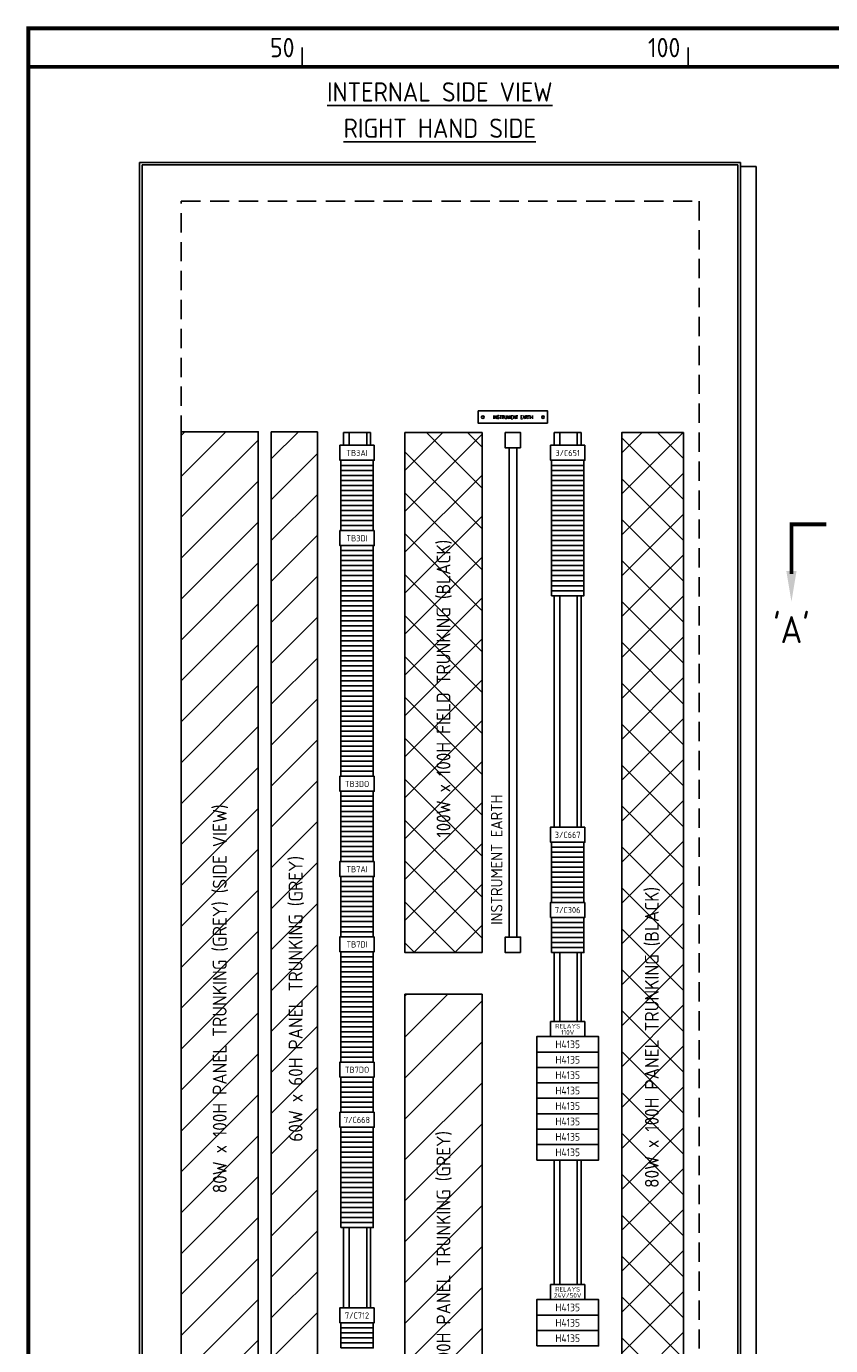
# Model space of a CAD drawing. Extents: x 0 to 4084, y 0 to 2754.
# Tile 2 of 4: x 142 to 1185, y 1007 to 2718. Entities that reach past the tile are written whole.
import ezdxf
from ezdxf.enums import TextEntityAlignment as Align

# ---------------------------------------------------------------- set-up
doc = ezdxf.new("R2010")
doc.units = 0
doc.header["$LTSCALE"] = 5
doc.header["$MEASUREMENT"] = 0
doc.linetypes.add('HIDDEN', pattern=[0.375, 0.25, -0.125])
for name, color, linetype in [('00-DRG_FRAME', 12, 'CONTINUOUS'), ('01-DRAW', 7, 'CONTINUOUS'), ('02-TEXT', 2, 'CONTINUOUS'), ('03-DIM', 3, 'CONTINUOUS')]:
    doc.layers.add(name, color=color, linetype=linetype)
doc.styles.add('ISO', font='iso.shx')
doc.styles.add('ROMAND', font='ROMAND')

msp = doc.modelspace()

# ---------------------------------------------------------------- hatches: boundary and pattern name
at = {"layer": '03-DIM'}
h = msp.add_hatch(dxfattribs=at)
h.set_pattern_fill('ANSI31', color=256, scale=300, style=0)
h.set_pattern_definition([(45, (-571.39, 0), (-26.5165, 26.5165), [])])
h.paths.add_polyline_path([(343, 713), (343, 2192), (443, 2192), (443, 713)])
h.paths.add_polyline_path([(414, 1193.509), (374.571, 1193.509), (374.571, 1912.652), (414, 1912.652)], flags=24)
h = msp.add_hatch(dxfattribs=at)
h.set_pattern_fill('ANSI31', color=256, scale=300, style=0)
h.paths.add_polyline_path([(519.892, 723), (519.892, 2192), (459.892, 2192), (459.892, 723)])
h.paths.add_polyline_path([(507.329, 1262.862), (475.454, 1262.862), (475.454, 1651.138), (507.329, 1651.138)], flags=24)
h = msp.add_hatch(dxfattribs=at)
h.set_pattern_fill('ANSI37', color=256, scale=300, style=0)
h.set_pattern_definition([(45, (-1927, -100), (-26.5165, 26.5165), []), (135, (-1927, -100), (-26.5165, -26.5165), [])])
h.paths.add_polyline_path([(733, 2191), (633, 2191), (633, 1517), (733, 1517)])
h.paths.add_polyline_path([(698.621, 1608.797), (698.621, 2109.203), (667.379, 2109.203), (667.379, 1608.797)], flags=24)
h = msp.add_hatch(dxfattribs=at)
h.set_pattern_fill('ANSI37', color=256, scale=300, style=0)
h.set_pattern_definition([(45, (-2046, 0), (-26.5165, 26.5165), []), (135, (-2046, 0), (-26.5165, -26.5165), [])])
h.paths.add_polyline_path([(994, 2191), (914, 2191), (914, 723), (994, 723)])
h.paths.add_polyline_path([(968.621, 1149.797), (968.621, 1664.203), (937.379, 1664.203), (937.379, 1149.797)], flags=24)
h = msp.add_hatch(dxfattribs=at)
h.set_pattern_fill('ANSI31', color=256, scale=300, style=0)
h.set_pattern_definition([(45, (-2047, 0), (-26.5165, 26.5165), [])])
h.paths.add_polyline_path([(733, 1463), (633, 1463), (633, 713), (733, 713)])
h.paths.add_polyline_path([(698.621, 842.797), (698.621, 1343.203), (667.379, 1343.203), (667.379, 842.797)], flags=24)

# ---------------------------------------------------------------- linework, layer by layer
at = {"layer": '00-DRG_FRAME'}
for p, q in [((500, 2665), (500, 2690)), ((1000, 2665), (1000, 2690))]:
    msp.add_line(p, q, dxfattribs=at)
at = {"layer": '00-DRG_FRAME', "const_width": 5}
msp.add_lwpolyline([(145, 5), (4045, 5), (4045, 2715), (145, 2715)], close=True, dxfattribs=at)
msp.add_lwpolyline([(145, 2665), (4045, 2665)], dxfattribs=at)
at = {"layer": '01-DRAW'}
for p, q in [((289.108, 421.5), (289.108, 2541)), ((289.108, 2541), (1068.108, 2541)), ((292.608, 563), (292.608, 2538)), ((292.608, 2538), (1064.608, 2538)), ((1064.608, 2538), (1064.608, 563)), ((1068.108, 2541), (1068.108, 421.5)), ((1068.108, 2536), (1088.108, 2536)), ((1088.108, 2536), (1088.108, 586)), ((459.892, 723), (459.892, 2192)), ((459.892, 2192), (519.892, 2192)), ((519.892, 723), (519.892, 2192)), ((553.5, 2174.5), (553.5, 2191)), ((588.5, 2191), (553.5, 2191)), ((561, 2174.5), (561, 2191)), ((583.5, 2174.5), (583.5, 2191)), ((588.5, 2174.5), (588.5, 2191)), ((826.5, 2174.5), (826.5, 2191)), ((861.5, 2191), (826.5, 2191)), ((834, 2174.5), (834, 2191)), ((856.5, 2174.5), (856.5, 2191)), ((861.5, 2174.5), (861.5, 2191)), ((768, 1537), (768, 2171)), ((778, 1537), (778, 2171)), ((826.5, 1979.5), (826.5, 1679.5)), ((834, 1979.5), (834, 1679.5)), ((856.5, 1979.5), (856.5, 1679.5)), ((861.5, 1979.5), (861.5, 1679.5)), ((826.5, 1517), (826.5, 1427.5)), ((834, 1517), (834, 1427.5)), ((856.5, 1517), (856.5, 1427.5)), ((861.5, 1517), (861.5, 1427.5)), ((826.5, 1248), (826.5, 1086.5)), ((834, 1248), (834, 1086.5)), ((856.5, 1248), (856.5, 1086.5)), ((861.5, 1248), (861.5, 1086.5)), ((553.5, 1056.5), (553.5, 1160.5)), ((561, 1056.5), (561, 1160.5)), ((583.5, 1056.5), (583.5, 1160.5)), ((588.5, 1056.5), (588.5, 1160.5))]:
    msp.add_line(p, q, dxfattribs=at)
for points in [[(818, 2203), (728, 2203), (728, 2219), (818, 2219)], [(343, 713), (343, 2192), (443, 2192), (443, 713)], [(733, 1517), (633, 1517), (633, 2191), (733, 2191)], [(783, 2171), (783, 2191), (763, 2191), (763, 2171)], [(994, 723), (914, 723), (914, 2191), (994, 2191)], [(593.25, 2174.5), (548.75, 2174.5), (548.75, 2155), (593.25, 2155)], [(866.25, 2174.5), (821.75, 2174.5), (821.75, 2155), (866.25, 2155)], [(593.25, 2064), (548.75, 2064), (548.75, 2044.5), (593.25, 2044.5)], [(593.25, 1745.5), (548.75, 1745.5), (548.75, 1726), (593.25, 1726)], [(866.25, 1679.5), (821.75, 1679.5), (821.75, 1660), (866.25, 1660)], [(593.25, 1635), (548.75, 1635), (548.75, 1615.5), (593.25, 1615.5)], [(866.25, 1582), (821.75, 1582), (821.75, 1562.5), (866.25, 1562.5)], [(593.25, 1537.5), (548.75, 1537.5), (548.75, 1518), (593.25, 1518)], [(783, 1517), (783, 1537), (763, 1537), (763, 1517)], [(733, 713), (633, 713), (633, 1463), (733, 1463)], [(866.25, 1427.5), (821.75, 1427.5), (821.75, 1408), (866.25, 1408)], [(804, 1388), (884, 1388), (884, 1408), (804, 1408)], [(804, 1368), (884, 1368), (884, 1388), (804, 1388)], [(593.25, 1375), (548.75, 1375), (548.75, 1355.5), (593.25, 1355.5)], [(804, 1348), (884, 1348), (884, 1368), (804, 1368)], [(804, 1328), (884, 1328), (884, 1348), (804, 1348)], [(804, 1308), (884, 1308), (884, 1328), (804, 1328)], [(593.25, 1310), (548.75, 1310), (548.75, 1290.5), (593.25, 1290.5)], [(804, 1288), (884, 1288), (884, 1308), (804, 1308)], [(804, 1268), (884, 1268), (884, 1288), (804, 1288)], [(804, 1248), (884, 1248), (884, 1268), (804, 1268)], [(866.25, 1086.5), (821.75, 1086.5), (821.75, 1067), (866.25, 1067)], [(804, 1047), (884, 1047), (884, 1067), (804, 1067)], [(593.25, 1056.5), (548.75, 1056.5), (548.75, 1037), (593.25, 1037)], [(804, 1027), (884, 1027), (884, 1047), (804, 1047)], [(804, 1007), (884, 1007), (884, 1027), (804, 1027)]]:
    msp.add_lwpolyline(points, close=True, dxfattribs=at)
at = {"layer": '01-DRAW', "const_width": 5}
msp.add_lwpolyline([(1179, 2072), (1134, 2072), (1134, 2007.639)], dxfattribs=at)
at = {"layer": '01-DRAW'}
for centre in [(734, 2211), (812, 2211)]:
    msp.add_circle(centre, 1.7, dxfattribs=at)
msp.add_solid([(1140.667, 2011.701), (1127.333, 2011.701), (1134, 1971.701)], dxfattribs=at)
at = {"layer": '03-DIM', "linetype": 'HIDDEN', "ltscale": 20}
msp.add_lwpolyline([(343, 613), (343, 2491), (1014.608, 2491), (1014.608, 613)], close=True, dxfattribs=at)
at = {"layer": '03-DIM'}
for points in [[(550, 2148.5), (592, 2148.5), (592, 2155), (550, 2155)], [(823, 2148.5), (865, 2148.5), (865, 2155), (823, 2155)], [(550, 2142), (592, 2142), (592, 2148.5), (550, 2148.5)], [(550, 2135.5), (592, 2135.5), (592, 2142), (550, 2142)], [(823, 2142), (865, 2142), (865, 2148.5), (823, 2148.5)], [(823, 2135.5), (865, 2135.5), (865, 2142), (823, 2142)], [(550, 2129), (592, 2129), (592, 2135.5), (550, 2135.5)], [(550, 2122.5), (592, 2122.5), (592, 2129), (550, 2129)], [(550, 2116), (592, 2116), (592, 2122.5), (550, 2122.5)], [(823, 2129), (865, 2129), (865, 2135.5), (823, 2135.5)], [(823, 2122.5), (865, 2122.5), (865, 2129), (823, 2129)], [(823, 2116), (865, 2116), (865, 2122.5), (823, 2122.5)], [(550, 2109.5), (592, 2109.5), (592, 2116), (550, 2116)], [(550, 2103), (592, 2103), (592, 2109.5), (550, 2109.5)], [(823, 2109.5), (865, 2109.5), (865, 2116), (823, 2116)], [(823, 2103), (865, 2103), (865, 2109.5), (823, 2109.5)], [(550, 2096.5), (592, 2096.5), (592, 2103), (550, 2103)], [(550, 2090), (592, 2090), (592, 2096.5), (550, 2096.5)], [(550, 2083.5), (592, 2083.5), (592, 2090), (550, 2090)], [(823, 2096.5), (865, 2096.5), (865, 2103), (823, 2103)], [(823, 2090), (865, 2090), (865, 2096.5), (823, 2096.5)], [(823, 2083.5), (865, 2083.5), (865, 2090), (823, 2090)], [(550, 2077), (592, 2077), (592, 2083.5), (550, 2083.5)], [(550, 2070.5), (592, 2070.5), (592, 2077), (550, 2077)], [(550, 2064), (592, 2064), (592, 2070.5), (550, 2070.5)], [(823, 2077), (865, 2077), (865, 2083.5), (823, 2083.5)], [(823, 2070.5), (865, 2070.5), (865, 2077), (823, 2077)], [(823, 2064), (865, 2064), (865, 2070.5), (823, 2070.5)], [(823, 2057.5), (865, 2057.5), (865, 2064), (823, 2064)], [(823, 2051), (865, 2051), (865, 2057.5), (823, 2057.5)], [(550, 2038), (592, 2038), (592, 2044.5), (550, 2044.5)], [(550, 2031.5), (592, 2031.5), (592, 2038), (550, 2038)], [(823, 2044.5), (865, 2044.5), (865, 2051), (823, 2051)], [(823, 2038), (865, 2038), (865, 2044.5), (823, 2044.5)], [(823, 2031.5), (865, 2031.5), (865, 2038), (823, 2038)], [(550, 2025), (592, 2025), (592, 2031.5), (550, 2031.5)], [(550, 2018.5), (592, 2018.5), (592, 2025), (550, 2025)], [(550, 2012), (592, 2012), (592, 2018.5), (550, 2018.5)], [(823, 2025), (865, 2025), (865, 2031.5), (823, 2031.5)], [(823, 2018.5), (865, 2018.5), (865, 2025), (823, 2025)], [(823, 2012), (865, 2012), (865, 2018.5), (823, 2018.5)], [(550, 2005.5), (592, 2005.5), (592, 2012), (550, 2012)], [(550, 1999), (592, 1999), (592, 2005.5), (550, 2005.5)], [(823, 2005.5), (865, 2005.5), (865, 2012), (823, 2012)], [(823, 1999), (865, 1999), (865, 2005.5), (823, 2005.5)], [(550, 1992.5), (592, 1992.5), (592, 1999), (550, 1999)], [(550, 1986), (592, 1986), (592, 1992.5), (550, 1992.5)], [(550, 1979.5), (592, 1979.5), (592, 1986), (550, 1986)], [(823, 1992.5), (865, 1992.5), (865, 1999), (823, 1999)], [(823, 1986), (865, 1986), (865, 1992.5), (823, 1992.5)], [(823, 1979.5), (865, 1979.5), (865, 1986), (823, 1986)], [(550, 1973), (592, 1973), (592, 1979.5), (550, 1979.5)], [(550, 1966.5), (592, 1966.5), (592, 1973), (550, 1973)], [(550, 1960), (592, 1960), (592, 1966.5), (550, 1966.5)], [(550, 1953.5), (592, 1953.5), (592, 1960), (550, 1960)], [(550, 1947), (592, 1947), (592, 1953.5), (550, 1953.5)], [(550, 1940.5), (592, 1940.5), (592, 1947), (550, 1947)], [(550, 1934), (592, 1934), (592, 1940.5), (550, 1940.5)], [(550, 1927.5), (592, 1927.5), (592, 1934), (550, 1934)], [(550, 1921), (592, 1921), (592, 1927.5), (550, 1927.5)], [(550, 1914.5), (592, 1914.5), (592, 1921), (550, 1921)], [(550, 1908), (592, 1908), (592, 1914.5), (550, 1914.5)], [(550, 1901.5), (592, 1901.5), (592, 1908), (550, 1908)], [(550, 1895), (592, 1895), (592, 1901.5), (550, 1901.5)], [(550, 1888.5), (592, 1888.5), (592, 1895), (550, 1895)], [(550, 1882), (592, 1882), (592, 1888.5), (550, 1888.5)], [(550, 1875.5), (592, 1875.5), (592, 1882), (550, 1882)], [(550, 1869), (592, 1869), (592, 1875.5), (550, 1875.5)], [(550, 1862.5), (592, 1862.5), (592, 1869), (550, 1869)], [(550, 1856), (592, 1856), (592, 1862.5), (550, 1862.5)], [(550, 1849.5), (592, 1849.5), (592, 1856), (550, 1856)], [(550, 1843), (592, 1843), (592, 1849.5), (550, 1849.5)], [(550, 1836.5), (592, 1836.5), (592, 1843), (550, 1843)], [(550, 1830), (592, 1830), (592, 1836.5), (550, 1836.5)], [(550, 1823.5), (592, 1823.5), (592, 1830), (550, 1830)], [(550, 1817), (592, 1817), (592, 1823.5), (550, 1823.5)], [(550, 1810.5), (592, 1810.5), (592, 1817), (550, 1817)], [(550, 1804), (592, 1804), (592, 1810.5), (550, 1810.5)], [(550, 1797.5), (592, 1797.5), (592, 1804), (550, 1804)], [(550, 1791), (592, 1791), (592, 1797.5), (550, 1797.5)], [(550, 1784.5), (592, 1784.5), (592, 1791), (550, 1791)], [(550, 1778), (592, 1778), (592, 1784.5), (550, 1784.5)], [(550, 1771.5), (592, 1771.5), (592, 1778), (550, 1778)], [(550, 1765), (592, 1765), (592, 1771.5), (550, 1771.5)], [(550, 1758.5), (592, 1758.5), (592, 1765), (550, 1765)], [(550, 1752), (592, 1752), (592, 1758.5), (550, 1758.5)], [(550, 1745.5), (592, 1745.5), (592, 1752), (550, 1752)], [(550, 1719.5), (592, 1719.5), (592, 1726), (550, 1726)], [(550, 1713), (592, 1713), (592, 1719.5), (550, 1719.5)], [(550, 1706.5), (592, 1706.5), (592, 1713), (550, 1713)], [(550, 1700), (592, 1700), (592, 1706.5), (550, 1706.5)], [(550, 1693.5), (592, 1693.5), (592, 1700), (550, 1700)], [(550, 1687), (592, 1687), (592, 1693.5), (550, 1693.5)], [(550, 1680.5), (592, 1680.5), (592, 1687), (550, 1687)], [(550, 1674), (592, 1674), (592, 1680.5), (550, 1680.5)], [(550, 1667.5), (592, 1667.5), (592, 1674), (550, 1674)], [(550, 1661), (592, 1661), (592, 1667.5), (550, 1667.5)], [(550, 1654.5), (592, 1654.5), (592, 1661), (550, 1661)], [(823, 1653.5), (865, 1653.5), (865, 1660), (823, 1660)], [(550, 1648), (592, 1648), (592, 1654.5), (550, 1654.5)], [(550, 1641.5), (592, 1641.5), (592, 1648), (550, 1648)], [(823, 1647), (865, 1647), (865, 1653.5), (823, 1653.5)], [(823, 1640.5), (865, 1640.5), (865, 1647), (823, 1647)], [(550, 1635), (592, 1635), (592, 1641.5), (550, 1641.5)], [(823, 1634), (865, 1634), (865, 1640.5), (823, 1640.5)], [(823, 1627.5), (865, 1627.5), (865, 1634), (823, 1634)], [(823, 1621), (865, 1621), (865, 1627.5), (823, 1627.5)], [(550, 1609), (592, 1609), (592, 1615.5), (550, 1615.5)], [(550, 1602.5), (592, 1602.5), (592, 1609), (550, 1609)], [(823, 1614.5), (865, 1614.5), (865, 1621), (823, 1621)], [(823, 1608), (865, 1608), (865, 1614.5), (823, 1614.5)], [(823, 1601.5), (865, 1601.5), (865, 1608), (823, 1608)], [(550, 1596), (592, 1596), (592, 1602.5), (550, 1602.5)], [(550, 1589.5), (592, 1589.5), (592, 1596), (550, 1596)], [(823, 1595), (865, 1595), (865, 1601.5), (823, 1601.5)], [(823, 1588.5), (865, 1588.5), (865, 1595), (823, 1595)], [(550, 1583), (592, 1583), (592, 1589.5), (550, 1589.5)], [(550, 1576.5), (592, 1576.5), (592, 1583), (550, 1583)], [(550, 1570), (592, 1570), (592, 1576.5), (550, 1576.5)], [(823, 1582), (865, 1582), (865, 1588.5), (823, 1588.5)], [(550, 1563.5), (592, 1563.5), (592, 1570), (550, 1570)], [(550, 1557), (592, 1557), (592, 1563.5), (550, 1563.5)], [(550, 1550.5), (592, 1550.5), (592, 1557), (550, 1557)], [(823, 1556), (865, 1556), (865, 1562.5), (823, 1562.5)], [(550, 1544), (592, 1544), (592, 1550.5), (550, 1550.5)], [(550, 1537.5), (592, 1537.5), (592, 1544), (550, 1544)], [(823, 1549.5), (865, 1549.5), (865, 1556), (823, 1556)], [(823, 1543), (865, 1543), (865, 1549.5), (823, 1549.5)], [(823, 1536.5), (865, 1536.5), (865, 1543), (823, 1543)], [(823, 1530), (865, 1530), (865, 1536.5), (823, 1536.5)], [(823, 1523.5), (865, 1523.5), (865, 1530), (823, 1530)], [(823, 1517), (865, 1517), (865, 1523.5), (823, 1523.5)], [(550, 1511.5), (592, 1511.5), (592, 1518), (550, 1518)], [(550, 1505), (592, 1505), (592, 1511.5), (550, 1511.5)], [(550, 1498.5), (592, 1498.5), (592, 1505), (550, 1505)], [(550, 1492), (592, 1492), (592, 1498.5), (550, 1498.5)], [(550, 1485.5), (592, 1485.5), (592, 1492), (550, 1492)], [(550, 1479), (592, 1479), (592, 1485.5), (550, 1485.5)], [(550, 1472.5), (592, 1472.5), (592, 1479), (550, 1479)], [(550, 1466), (592, 1466), (592, 1472.5), (550, 1472.5)], [(550, 1459.5), (592, 1459.5), (592, 1466), (550, 1466)], [(550, 1453), (592, 1453), (592, 1459.5), (550, 1459.5)], [(550, 1446.5), (592, 1446.5), (592, 1453), (550, 1453)], [(550, 1440), (592, 1440), (592, 1446.5), (550, 1446.5)], [(550, 1433.5), (592, 1433.5), (592, 1440), (550, 1440)], [(550, 1427), (592, 1427), (592, 1433.5), (550, 1433.5)], [(550, 1420.5), (592, 1420.5), (592, 1427), (550, 1427)], [(550, 1414), (592, 1414), (592, 1420.5), (550, 1420.5)], [(550, 1407.5), (592, 1407.5), (592, 1414), (550, 1414)], [(550, 1401), (592, 1401), (592, 1407.5), (550, 1407.5)], [(550, 1394.5), (592, 1394.5), (592, 1401), (550, 1401)], [(550, 1388), (592, 1388), (592, 1394.5), (550, 1394.5)], [(550, 1381.5), (592, 1381.5), (592, 1388), (550, 1388)], [(550, 1375), (592, 1375), (592, 1381.5), (550, 1381.5)], [(550, 1349), (592, 1349), (592, 1355.5), (550, 1355.5)], [(550, 1342.5), (592, 1342.5), (592, 1349), (550, 1349)], [(550, 1336), (592, 1336), (592, 1342.5), (550, 1342.5)], [(550, 1329.5), (592, 1329.5), (592, 1336), (550, 1336)], [(550, 1323), (592, 1323), (592, 1329.5), (550, 1329.5)], [(550, 1316.5), (592, 1316.5), (592, 1323), (550, 1323)], [(550, 1310), (592, 1310), (592, 1316.5), (550, 1316.5)], [(550, 1284), (592, 1284), (592, 1290.5), (550, 1290.5)], [(550, 1277.5), (592, 1277.5), (592, 1284), (550, 1284)], [(550, 1271), (592, 1271), (592, 1277.5), (550, 1277.5)], [(550, 1264.5), (592, 1264.5), (592, 1271), (550, 1271)], [(550, 1258), (592, 1258), (592, 1264.5), (550, 1264.5)], [(550, 1251.5), (592, 1251.5), (592, 1258), (550, 1258)], [(550, 1245), (592, 1245), (592, 1251.5), (550, 1251.5)], [(550, 1238.5), (592, 1238.5), (592, 1245), (550, 1245)], [(550, 1232), (592, 1232), (592, 1238.5), (550, 1238.5)], [(550, 1225.5), (592, 1225.5), (592, 1232), (550, 1232)], [(550, 1219), (592, 1219), (592, 1225.5), (550, 1225.5)], [(550, 1212.5), (592, 1212.5), (592, 1219), (550, 1219)], [(550, 1206), (592, 1206), (592, 1212.5), (550, 1212.5)], [(550, 1199.5), (592, 1199.5), (592, 1206), (550, 1206)], [(550, 1193), (592, 1193), (592, 1199.5), (550, 1199.5)], [(550, 1186.5), (592, 1186.5), (592, 1193), (550, 1193)], [(550, 1180), (592, 1180), (592, 1186.5), (550, 1186.5)], [(550, 1173.5), (592, 1173.5), (592, 1180), (550, 1180)], [(550, 1167), (592, 1167), (592, 1173.5), (550, 1173.5)], [(550, 1160.5), (592, 1160.5), (592, 1167), (550, 1167)], [(550, 1030.5), (592, 1030.5), (592, 1037), (550, 1037)], [(550, 1024), (592, 1024), (592, 1030.5), (550, 1030.5)], [(550, 1017.5), (592, 1017.5), (592, 1024), (550, 1024)], [(550, 1011), (592, 1011), (592, 1017.5), (550, 1017.5)], [(550, 1004.5), (592, 1004.5), (592, 1011), (550, 1011)]]:
    msp.add_lwpolyline(points, close=True, dxfattribs=at)

# ---------------------------------------------------------------- texts
at = {"layer": '00-DRG_FRAME', "style": 'ISO'}
for s, p in [('50', (490, 2677.5)), ('100', (990, 2677.5))]:
    msp.add_text(s, height=25, dxfattribs=at).set_placement(p, align=Align.RIGHT)
at = {"layer": '01-DRAW', "style": 'ISO'}
msp.add_text("'A'", height=35, dxfattribs=at).set_placement((1134, 1939), align=Align.MIDDLE)
at = {"layer": '02-TEXT', "style": 'ISO'}
for s, p in [('%%UINTERNAL SIDE VIEW', (678.217, 2620)), ('%%URIGHT HAND SIDE', (678.217, 2573))]:
    msp.add_text(s, height=25, dxfattribs=at).set_placement(p, align=Align.CENTER)
at = {"layer": '02-TEXT', "style": 'ROMAND'}
msp.add_text('INSTRUMENT EARTH', height=4, dxfattribs=at).set_placement((773, 2211), align=Align.MIDDLE)
at = {"layer": '02-TEXT', "style": 'ISO'}
for s, p in [('100W x 100H FIELD TRUNKING (BLACK)', (683, 1859)), ('80W x 100H PANEL TRUNKING (GREY) (SIDE VIEW)', (393, 1457)), ('60W x 60H PANEL TRUNKING (GREY)', (491.392, 1457)), ('80W x 100H PANEL TRUNKING (BLACK)', (953, 1407)), ('100W x 100H PANEL TRUNKING (GREY)', (683, 1093))]:
    msp.add_text(s, height=18, rotation=90, dxfattribs=at).set_placement(p, align=Align.MIDDLE)
msp.add_text('INSTRUMENT EARTH', height=15, rotation=90, dxfattribs=at).set_placement((752, 1553), align=Align.MIDDLE_LEFT)
at = {"layer": '03-DIM', "style": 'ISO'}
for s, height, p in [('TB3AI', 8, (571, 2164.5)), ('3/C651', 8, (844, 2164.5)), ('TB3DI', 8, (571, 2054)), ('TB3DO', 8, (571, 1735.5)), ('3/C667', 8, (844, 1669.5)), ('TB7AI', 8, (571, 1625)), ('7/C306', 8, (844, 1572)), ('TB7DI', 8, (571, 1527.5)), ('RELAYS', 6, (844, 1421.5)), ('H4135', 10, (844, 1398)), ('110V', 6, (844, 1413.5)), ('TB7DO', 8, (571, 1365)), ('H4135', 10, (844, 1378)), ('H4135', 10, (844, 1358)), ('H4135', 10, (844, 1338)), ('H4135', 10, (844, 1318)), ('7/C668', 8, (571, 1300)), ('H4135', 10, (844, 1298)), ('H4135', 10, (844, 1278)), ('H4135', 10, (844, 1258)), ('RELAYS', 6, (844, 1080.5)), ('H4135', 10, (844, 1057)), ('24V/50V', 6, (844, 1072.5)), ('7/C712', 8, (571, 1046.5)), ('H4135', 10, (844, 1037)), ('H4135', 10, (844, 1017))]:
    msp.add_text(s, height=height, dxfattribs=at).set_placement(p, align=Align.MIDDLE)

doc.saveas('drawing.dxf')
